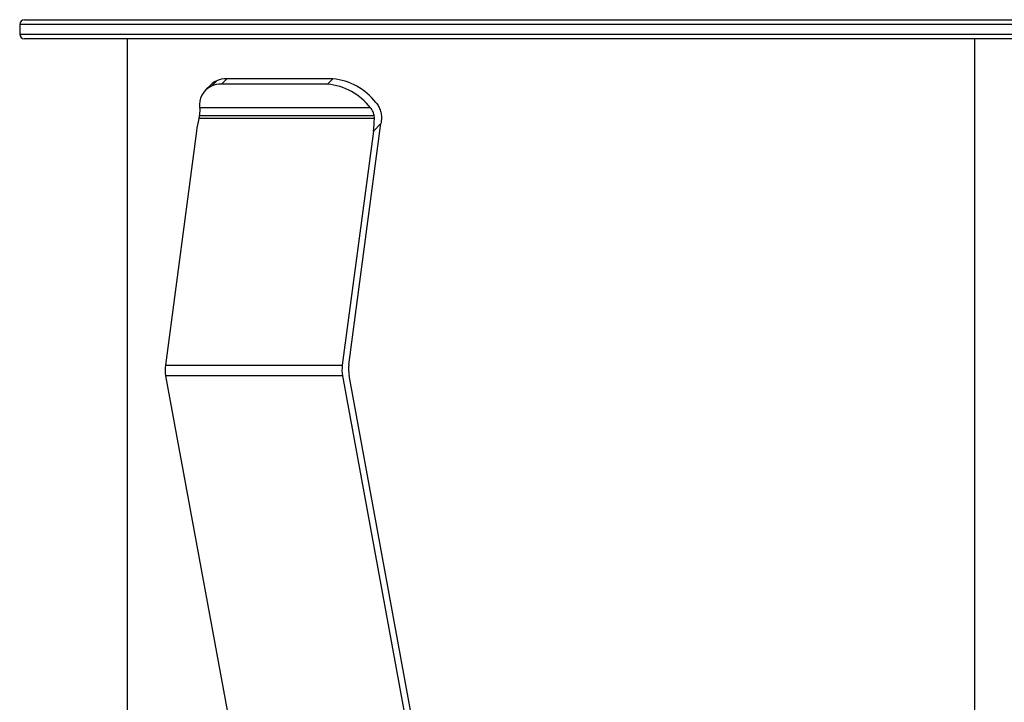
# Paper-space layout '_Posterior' of a CAD drawing. Header units: millimetres. Extents: x -40 to 45, y -10.9 to 46.3.
# Tile 5 of 8: x -40 to 1.2, y 17.7 to 46.3. Entities that reach past the tile are written whole.
import ezdxf

# ---------------------------------------------------------------- set-up
doc = ezdxf.new("R2010")
doc.units = ezdxf.units.MM

psp = doc.layouts.new('_Posterior')

# ---------------------------------------------------------------- linework, layer by layer
at = {"color": 7, "linetype": 'Continuous', "lineweight": 25}
for p, q in [((-39.8, 46.3), (39.8, 46.3)), ((-40, 46.1), (-40, 45.7)), ((40, 46.1), (-40, 46.1)), ((-40, 45.7), (40, 45.7)), ((39.8, 45.5), (-39.8, 45.5)), ((-35.5, 45.5), (-35.5, -0.4)), ((0, 0), (0, 45.5)), ((-31.747, 43.743), (-31.971, 43.52)), ((-31.33, 43.823), (-31.553, 43.6)), ((-26.885, 43.823), (-31.33, 43.823)), ((-27.108, 43.6), (-26.885, 43.823)), ((-31.995, 43.577), (-32.218, 43.355)), ((-27.108, 43.6), (-31.553, 43.6)), ((-25.302, 42.603), (-32.463, 42.603)), ((-25.144, 42.153), (-32.5, 42.153)), ((-25.151, 42.269), (-32.478, 42.269)), ((-26.214, 31.846), (-24.871, 41.946)), ((-24.871, 41.946), (-25.187, 41.631)), ((-32.595, 41.631), (-33.898, 31.831)), ((-25.187, 41.631), (-26.49, 31.831)), ((-33.898, 31.831), (-26.49, 31.831)), ((-26.479, 31.373), (-33.887, 31.373)), ((-33.887, 31.373), (-28.16, 0.189)), ((-26.479, 31.373), (-20.752, 0.189)), ((-20.492, 0.294), (-26.203, 31.388))]:
    psp.add_line(p, q, dxfattribs=at)
for centre, radius, start, end in [((-39.8, 46.1), 0.2, 90, 180), ((-39.8, 45.7), 0.2, 180, 270), ((-31.442, 43.02), 0.784, 112.9059, 134.7851), ((-31.345, 42.769), 1.054, 89.1747, 112.4287), ((-27.119, 41.264), 2.569, 37.4223, 84.7817), ((-31.596, 42.728), 0.876, 115.3383, 188.233), ((-31.568, 42.546), 1.054, 89.1747, 112.4287), ((-27.342, 41.042), 2.569, 37.4223, 84.7817), ((-32.436, 31.637), 1.475, 172.4419, 190.311), ((-25.028, 31.637), 1.475, 172.4419, 190.311), ((-24.752, 31.652), 1.475, 172.4517, 180.0156), ((-24.764, 31.65), 1.463, 179.96, 190.3452)]:
    psp.add_arc(centre, radius, start, end, dxfattribs=at)
for points, knots in [([(-32.463, 42.603), (-32.462, 42.583), (-32.46, 42.544), (-32.46, 42.479), (-32.463, 42.411), (-32.468, 42.341), (-32.474, 42.293), (-32.478, 42.269)], [0, 0, 0, 0, 0.2034404, 0.404794, 0.6044228, 0.8026984, 1, 1, 1, 1]), ([(-25.151, 42.269), (-25.155, 42.293), (-25.164, 42.341), (-25.187, 42.411), (-25.217, 42.479), (-25.255, 42.544), (-25.286, 42.583), (-25.302, 42.603)], [0, 0, 0, 0, 0.197302, 0.395577, 0.595206, 0.79656, 1, 1, 1, 1]), ([(-25.078, 42.825), (-25.058, 42.799), (-25.017, 42.747), (-24.965, 42.661), (-24.922, 42.57), (-24.888, 42.473), (-24.863, 42.373), (-24.856, 42.304), (-24.852, 42.269)], [0, 0, 0, 0, 0.163543, 0.327728, 0.493017, 0.659867, 0.828719, 1, 1, 1, 1]), ([(-32.478, 42.269), (-32.481, 42.25), (-32.487, 42.211), (-32.495, 42.172), (-32.5, 42.153)], [0, 0, 0, 0, 0.492986, 1, 1, 1, 1])]:
    psp.add_open_spline(points, degree=3, knots=knots, dxfattribs=at)
for points in [[(-32.5, 42.153), (-32.54, 41.981), (-32.572, 41.806), (-32.595, 41.631)], [(-25.187, 41.631), (-25.164, 41.806), (-25.149, 41.981), (-25.144, 42.153)], [(-25.144, 42.153), (-25.143, 42.191), (-25.145, 42.23), (-25.151, 42.269)], [(-24.856, 42.075), (-24.86, 42.032), (-24.865, 41.989), (-24.871, 41.946)], [(-24.852, 42.269), (-24.847, 42.204), (-24.849, 42.139), (-24.856, 42.075)]]:
    psp.add_open_spline(points, degree=3, dxfattribs=at)

doc.saveas('drawing.dxf')
